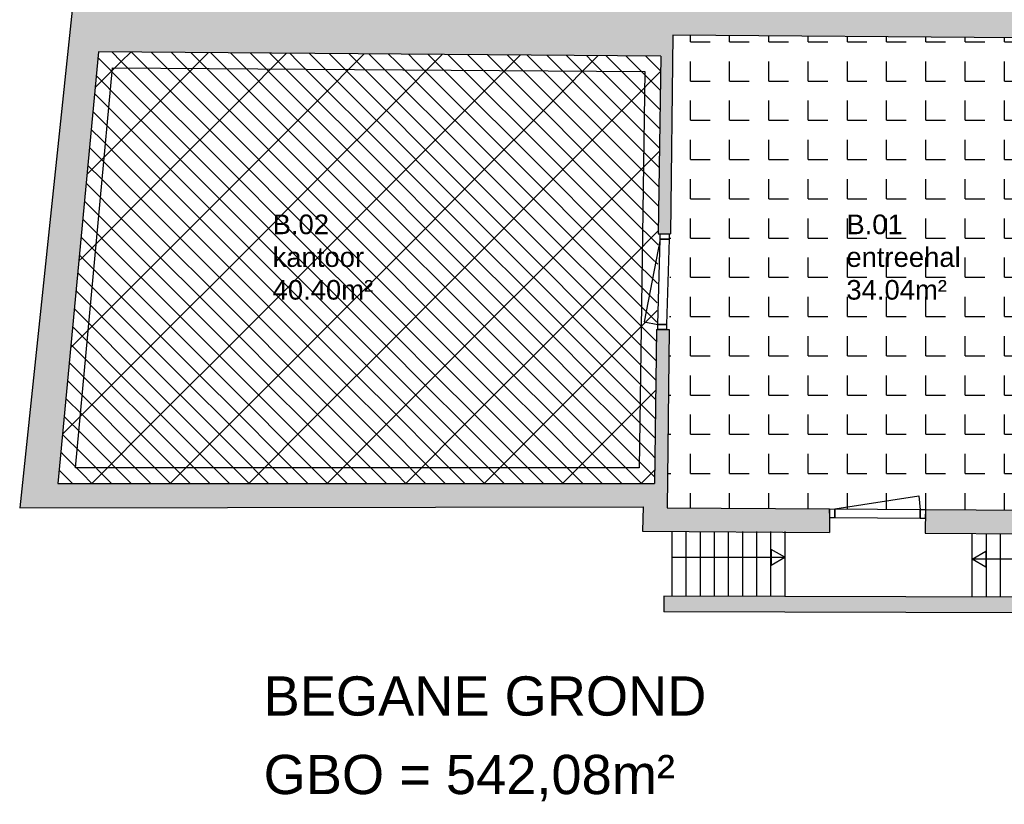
# Model space of a CAD drawing. Extents: x -9.8 to 14.6, y -7 to 44.3.
# Tile 1 of 9: x -9.8 to 2.7, y -7 to 3. Entities that reach past the tile are written whole.
import ezdxf
from ezdxf.enums import TextEntityAlignment as Align

# ---------------------------------------------------------------- set-up
doc = ezdxf.new("R2010")
doc.units = 0
doc.linetypes.add('STRICHPUNKT', pattern=[25.4, 12.7, -6.35, 0, -6.35])
doc.linetypes.add('VERDECKT', pattern=[9.525, 6.35, -3.175])
for name, color, linetype in [('XR$1$STANDARD', 7, 'CONTINUOUS'), ('XR$2$STANDARD', 7, 'CONTINUOUS'), ('XR$3$STANDARD', 7, 'CONTINUOUS'), ('XR$4$STANDARD', 7, 'CONTINUOUS')]:
    doc.layers.add(name, color=color, linetype=linetype)
doc.styles.add('ARIAL', font='ARIAL.TTF')

# ---------------------------------------------------------------- blocks, each defined once
blk = doc.blocks.new('PATROON_3')
at = {"layer": 'XR$3$STANDARD', "color": 7, "linetype": 'ByBlock'}
for p, q in [((-8.5, 2.5), (-8.38, 2.62)), ((-7.798, 2.202), (-7.388, 2.612)), ((-7, 2), (-6.396, 2.604)), ((-6, 2), (-5.404, 2.596)), ((-5, 2), (-4.411, 2.589)), ((-4, 2), (-3.419, 2.581)), ((-3, 2), (-2.427, 2.573)), ((-8.833, 2.167), (-8.5, 2.5)), ((-2, 2), (-1.63, 2.37)), ((-8, 2), (-7.798, 2.202)), ((-8.937, 1.063), (-8, 2)), ((-8, 1), (-7, 2)), ((-7, 1), (-6, 2)), ((-6, 1), (-5, 2)), ((-5, 1), (-4, 2)), ((-4, 1), (-3, 2)), ((-3, 1), (-2, 2)), ((-2, 1), (-1.645, 1.355)), ((-9, 0), (-8, 1)), ((-8, 0), (-7, 1)), ((-7, 0), (-6, 1)), ((-6, 0), (-5, 1)), ((-5, 0), (-4, 1)), ((-4, 0), (-3, 1)), ((-3, 0), (-2, 1)), ((-2, 0), (-1.66, 0.34)), ((-9.041, -0.041), (-9, 0)), ((-9, -1), (-8, 0)), ((-8, -1), (-7, 0)), ((-7, -1), (-6, 0)), ((-6, -1), (-5, 0)), ((-5, -1), (-4, 0)), ((-4, -1), (-3, 0)), ((-3, -1), (-2, 0)), ((-2, -1), (-1.675, -0.675)), ((-9.144, -1.144), (-9, -1)), ((-9, -2), (-8, -1)), ((-8, -2), (-7, -1)), ((-7, -2), (-6, -1)), ((-6, -2), (-5, -1)), ((-5, -2), (-4, -1)), ((-4, -2), (-3, -1)), ((-3, -2), (-2, -1)), ((-2, -2), (-1.69, -1.69)), ((-9.248, -2.248), (-9, -2)), ((-8.876, -2.876), (-8, -2)), ((-7.876, -2.876), (-7, -2)), ((-6.877, -2.877), (-6, -2)), ((-5.877, -2.877), (-5, -2)), ((-4.877, -2.877), (-4, -2)), ((-3.878, -2.878), (-3, -2)), ((-2.878, -2.878), (-2, -2)), ((-1.878, -2.878), (-1.705, -2.705))]:
    blk.add_line(p, q, dxfattribs=at)
blk = doc.blocks.new('PATROON_6')
at = {"layer": 'XR$4$STANDARD', "color": 7, "linetype": 'VERDECKT'}
for p, q in [((-8.75, 2.5), (-8.798, 2.548)), ((-8.25, 2.5), (-8.37, 2.62)), ((-7.75, 2.5), (-7.866, 2.616)), ((-7.25, 2.5), (-7.362, 2.612)), ((-6.75, 2.5), (-6.858, 2.608)), ((-6.25, 2.5), (-6.354, 2.604)), ((-5.75, 2.5), (-5.85, 2.6)), ((-5.25, 2.5), (-5.346, 2.596)), ((-4.75, 2.5), (-4.842, 2.592)), ((-4.25, 2.5), (-4.338, 2.588)), ((-3.75, 2.5), (-3.834, 2.584)), ((-3.25, 2.5), (-3.33, 2.58)), ((-2.75, 2.5), (-2.826, 2.576)), ((-2.25, 2.5), (-2.322, 2.572)), ((-1.75, 2.5), (-1.819, 2.569)), ((-8.5, 2.25), (-8.75, 2.5)), ((-8, 2.25), (-8.25, 2.5)), ((-7.5, 2.25), (-7.75, 2.5)), ((-7, 2.25), (-7.25, 2.5)), ((-6.5, 2.25), (-6.75, 2.5)), ((-6, 2.25), (-6.25, 2.5)), ((-5.5, 2.25), (-5.75, 2.5)), ((-5, 2.25), (-5.25, 2.5)), ((-4.5, 2.25), (-4.75, 2.5)), ((-4, 2.25), (-4.25, 2.5)), ((-3.5, 2.25), (-3.75, 2.5)), ((-3, 2.25), (-3.25, 2.5)), ((-2.5, 2.25), (-2.75, 2.5)), ((-2, 2.25), (-2.25, 2.5)), ((-1.63, 2.38), (-1.75, 2.5)), ((-8.25, 2), (-8.5, 2.25)), ((-7.75, 2), (-8, 2.25)), ((-7.25, 2), (-7.5, 2.25)), ((-6.75, 2), (-7, 2.25)), ((-6.25, 2), (-6.5, 2.25)), ((-5.75, 2), (-6, 2.25)), ((-5.25, 2), (-5.5, 2.25)), ((-4.75, 2), (-5, 2.25)), ((-4.25, 2), (-4.5, 2.25)), ((-3.75, 2), (-4, 2.25)), ((-3.25, 2), (-3.5, 2.25)), ((-2.75, 2), (-3, 2.25)), ((-2.25, 2), (-2.5, 2.25)), ((-1.75, 2), (-2, 2.25)), ((-8.75, 2), (-8.841, 2.091)), ((-8.5, 1.75), (-8.75, 2)), ((-8, 1.75), (-8.25, 2)), ((-7.5, 1.75), (-7.75, 2)), ((-7, 1.75), (-7.25, 2)), ((-6.5, 1.75), (-6.75, 2)), ((-6, 1.75), (-6.25, 2)), ((-5.5, 1.75), (-5.75, 2)), ((-5, 1.75), (-5.25, 2)), ((-4.5, 1.75), (-4.75, 2)), ((-4, 1.75), (-4.25, 2)), ((-3.5, 1.75), (-3.75, 2)), ((-3, 1.75), (-3.25, 2)), ((-2.5, 1.75), (-2.75, 2)), ((-2, 1.75), (-2.25, 2)), ((-1.637, 1.887), (-1.75, 2)), ((-8.75, 1.5), (-8.883, 1.633)), ((-8.25, 1.5), (-8.5, 1.75)), ((-7.75, 1.5), (-8, 1.75)), ((-7.25, 1.5), (-7.5, 1.75)), ((-6.75, 1.5), (-7, 1.75)), ((-6.25, 1.5), (-6.5, 1.75)), ((-5.75, 1.5), (-6, 1.75)), ((-5.25, 1.5), (-5.5, 1.75)), ((-4.75, 1.5), (-5, 1.75)), ((-4.25, 1.5), (-4.5, 1.75)), ((-3.75, 1.5), (-4, 1.75)), ((-3.25, 1.5), (-3.5, 1.75)), ((-2.75, 1.5), (-3, 1.75)), ((-2.25, 1.5), (-2.5, 1.75)), ((-1.75, 1.5), (-2, 1.75)), ((-8.5, 1.25), (-8.75, 1.5)), ((-8, 1.25), (-8.25, 1.5)), ((-7.5, 1.25), (-7.75, 1.5)), ((-7, 1.25), (-7.25, 1.5)), ((-6.5, 1.25), (-6.75, 1.5)), ((-6, 1.25), (-6.25, 1.5)), ((-5.5, 1.25), (-5.75, 1.5)), ((-5, 1.25), (-5.25, 1.5)), ((-4.5, 1.25), (-4.75, 1.5)), ((-4, 1.25), (-4.25, 1.5)), ((-3.5, 1.25), (-3.75, 1.5)), ((-3, 1.25), (-3.25, 1.5)), ((-2.5, 1.25), (-2.75, 1.5)), ((-2, 1.25), (-2.25, 1.5)), ((-1.644, 1.394), (-1.75, 1.5)), ((-8.75, 1), (-8.926, 1.176)), ((-8.25, 1), (-8.5, 1.25)), ((-7.75, 1), (-8, 1.25)), ((-7.25, 1), (-7.5, 1.25)), ((-6.75, 1), (-7, 1.25)), ((-6.25, 1), (-6.5, 1.25)), ((-5.75, 1), (-6, 1.25)), ((-5.25, 1), (-5.5, 1.25)), ((-4.75, 1), (-5, 1.25)), ((-4.25, 1), (-4.5, 1.25)), ((-3.75, 1), (-4, 1.25)), ((-3.25, 1), (-3.5, 1.25)), ((-2.75, 1), (-3, 1.25)), ((-2.25, 1), (-2.5, 1.25)), ((-1.75, 1), (-2, 1.25)), ((-8.5, 0.75), (-8.75, 1)), ((-8, 0.75), (-8.25, 1)), ((-7.5, 0.75), (-7.75, 1)), ((-7, 0.75), (-7.25, 1)), ((-6.5, 0.75), (-6.75, 1)), ((-6, 0.75), (-6.25, 1)), ((-5.5, 0.75), (-5.75, 1)), ((-5, 0.75), (-5.25, 1)), ((-4.5, 0.75), (-4.75, 1)), ((-4, 0.75), (-4.25, 1)), ((-3.5, 0.75), (-3.75, 1)), ((-3, 0.75), (-3.25, 1)), ((-2.5, 0.75), (-2.75, 1)), ((-2, 0.75), (-2.25, 1)), ((-1.651, 0.901), (-1.75, 1)), ((-8.75, 0.5), (-8.969, 0.719)), ((-8.25, 0.5), (-8.5, 0.75)), ((-7.75, 0.5), (-8, 0.75)), ((-7.25, 0.5), (-7.5, 0.75)), ((-6.75, 0.5), (-7, 0.75)), ((-6.25, 0.5), (-6.5, 0.75)), ((-5.75, 0.5), (-6, 0.75)), ((-5.25, 0.5), (-5.5, 0.75)), ((-4.75, 0.5), (-5, 0.75)), ((-4.25, 0.5), (-4.5, 0.75)), ((-3.75, 0.5), (-4, 0.75)), ((-3.25, 0.5), (-3.5, 0.75)), ((-2.75, 0.5), (-3, 0.75)), ((-2.25, 0.5), (-2.5, 0.75)), ((-1.75, 0.5), (-2, 0.75)), ((-8.5, 0.25), (-8.75, 0.5)), ((-8, 0.25), (-8.25, 0.5)), ((-7.5, 0.25), (-7.75, 0.5)), ((-7, 0.25), (-7.25, 0.5)), ((-6.5, 0.25), (-6.75, 0.5)), ((-6, 0.25), (-6.25, 0.5)), ((-5.5, 0.25), (-5.75, 0.5)), ((-5, 0.25), (-5.25, 0.5)), ((-4.5, 0.25), (-4.75, 0.5)), ((-4, 0.25), (-4.25, 0.5)), ((-3.5, 0.25), (-3.75, 0.5)), ((-3, 0.25), (-3.25, 0.5)), ((-2.5, 0.25), (-2.75, 0.5)), ((-2, 0.25), (-2.25, 0.5)), ((-1.659, 0.409), (-1.75, 0.5)), ((-9, 0.25), (-9.012, 0.262)), ((-8.75, 0), (-9, 0.25)), ((-8.25, 0), (-8.5, 0.25)), ((-7.75, 0), (-8, 0.25)), ((-7.25, 0), (-7.5, 0.25)), ((-6.75, 0), (-7, 0.25)), ((-6.25, 0), (-6.5, 0.25)), ((-5.75, 0), (-6, 0.25)), ((-5.25, 0), (-5.5, 0.25)), ((-4.75, 0), (-5, 0.25)), ((-4.25, 0), (-4.5, 0.25)), ((-3.75, 0), (-4, 0.25)), ((-3.25, 0), (-3.5, 0.25)), ((-2.75, 0), (-3, 0.25)), ((-2.25, 0), (-2.5, 0.25)), ((-1.75, 0), (-2, 0.25)), ((-8.5, -0.25), (-8.75, 0)), ((-8, -0.25), (-8.25, 0)), ((-7.5, -0.25), (-7.75, 0)), ((-7, -0.25), (-7.25, 0)), ((-6.5, -0.25), (-6.75, 0)), ((-6, -0.25), (-6.25, 0)), ((-5.5, -0.25), (-5.75, 0)), ((-5, -0.25), (-5.25, 0)), ((-4.5, -0.25), (-4.75, 0)), ((-4, -0.25), (-4.25, 0)), ((-3.5, -0.25), (-3.75, 0)), ((-3, -0.25), (-3.25, 0)), ((-2.5, -0.25), (-2.75, 0)), ((-2, -0.25), (-2.25, 0)), ((-1.666, -0.084), (-1.75, 0)), ((-9, -0.25), (-9.055, -0.195)), ((-8.75, -0.5), (-9, -0.25)), ((-8.25, -0.5), (-8.5, -0.25)), ((-7.75, -0.5), (-8, -0.25)), ((-7.25, -0.5), (-7.5, -0.25)), ((-6.75, -0.5), (-7, -0.25)), ((-6.25, -0.5), (-6.5, -0.25)), ((-5.75, -0.5), (-6, -0.25)), ((-5.25, -0.5), (-5.5, -0.25)), ((-4.75, -0.5), (-5, -0.25)), ((-4.25, -0.5), (-4.5, -0.25)), ((-3.75, -0.5), (-4, -0.25)), ((-3.25, -0.5), (-3.5, -0.25)), ((-2.75, -0.5), (-3, -0.25)), ((-2.25, -0.5), (-2.5, -0.25)), ((-1.75, -0.5), (-2, -0.25)), ((-8.5, -0.75), (-8.75, -0.5)), ((-8, -0.75), (-8.25, -0.5)), ((-7.5, -0.75), (-7.75, -0.5)), ((-7, -0.75), (-7.25, -0.5)), ((-6.5, -0.75), (-6.75, -0.5)), ((-6, -0.75), (-6.25, -0.5)), ((-5.5, -0.75), (-5.75, -0.5)), ((-5, -0.75), (-5.25, -0.5)), ((-4.5, -0.75), (-4.75, -0.5)), ((-4, -0.75), (-4.25, -0.5)), ((-3.5, -0.75), (-3.75, -0.5)), ((-3, -0.75), (-3.25, -0.5)), ((-2.5, -0.75), (-2.75, -0.5)), ((-2, -0.75), (-2.25, -0.5)), ((-1.673, -0.577), (-1.75, -0.5)), ((-9, -0.75), (-9.098, -0.652)), ((-8.75, -1), (-9, -0.75)), ((-8.25, -1), (-8.5, -0.75)), ((-7.75, -1), (-8, -0.75)), ((-7.25, -1), (-7.5, -0.75)), ((-6.75, -1), (-7, -0.75)), ((-6.25, -1), (-6.5, -0.75)), ((-5.75, -1), (-6, -0.75)), ((-5.25, -1), (-5.5, -0.75)), ((-4.75, -1), (-5, -0.75)), ((-4.25, -1), (-4.5, -0.75)), ((-3.75, -1), (-4, -0.75)), ((-3.25, -1), (-3.5, -0.75)), ((-2.75, -1), (-3, -0.75)), ((-2.25, -1), (-2.5, -0.75)), ((-1.75, -1), (-2, -0.75)), ((-8.5, -1.25), (-8.75, -1)), ((-8, -1.25), (-8.25, -1)), ((-7.5, -1.25), (-7.75, -1)), ((-7, -1.25), (-7.25, -1)), ((-6.5, -1.25), (-6.75, -1)), ((-6, -1.25), (-6.25, -1)), ((-5.5, -1.25), (-5.75, -1)), ((-5, -1.25), (-5.25, -1)), ((-4.5, -1.25), (-4.75, -1)), ((-4, -1.25), (-4.25, -1)), ((-3.5, -1.25), (-3.75, -1)), ((-3, -1.25), (-3.25, -1)), ((-2.5, -1.25), (-2.75, -1)), ((-2, -1.25), (-2.25, -1)), ((-1.68, -1.07), (-1.75, -1)), ((-9, -1.25), (-9.141, -1.109)), ((-8.75, -1.5), (-9, -1.25)), ((-8.25, -1.5), (-8.5, -1.25)), ((-7.75, -1.5), (-8, -1.25)), ((-7.25, -1.5), (-7.5, -1.25)), ((-6.75, -1.5), (-7, -1.25)), ((-6.25, -1.5), (-6.5, -1.25)), ((-5.75, -1.5), (-6, -1.25)), ((-5.25, -1.5), (-5.5, -1.25)), ((-4.75, -1.5), (-5, -1.25)), ((-4.25, -1.5), (-4.5, -1.25)), ((-3.75, -1.5), (-4, -1.25)), ((-3.25, -1.5), (-3.5, -1.25)), ((-2.75, -1.5), (-3, -1.25)), ((-2.25, -1.5), (-2.5, -1.25)), ((-1.75, -1.5), (-2, -1.25)), ((-8.5, -1.75), (-8.75, -1.5)), ((-8, -1.75), (-8.25, -1.5)), ((-7.5, -1.75), (-7.75, -1.5)), ((-7, -1.75), (-7.25, -1.5)), ((-6.5, -1.75), (-6.75, -1.5)), ((-6, -1.75), (-6.25, -1.5)), ((-5.5, -1.75), (-5.75, -1.5)), ((-5, -1.75), (-5.25, -1.5)), ((-4.5, -1.75), (-4.75, -1.5)), ((-4, -1.75), (-4.25, -1.5)), ((-3.5, -1.75), (-3.75, -1.5)), ((-3, -1.75), (-3.25, -1.5)), ((-2.5, -1.75), (-2.75, -1.5)), ((-2, -1.75), (-2.25, -1.5)), ((-1.688, -1.562), (-1.75, -1.5)), ((-9, -1.75), (-9.184, -1.566)), ((-8.75, -2), (-9, -1.75)), ((-8.25, -2), (-8.5, -1.75)), ((-7.75, -2), (-8, -1.75)), ((-7.25, -2), (-7.5, -1.75)), ((-6.75, -2), (-7, -1.75)), ((-6.25, -2), (-6.5, -1.75)), ((-5.75, -2), (-6, -1.75)), ((-5.25, -2), (-5.5, -1.75)), ((-4.75, -2), (-5, -1.75)), ((-4.25, -2), (-4.5, -1.75)), ((-3.75, -2), (-4, -1.75)), ((-3.25, -2), (-3.5, -1.75)), ((-2.75, -2), (-3, -1.75)), ((-2.25, -2), (-2.5, -1.75)), ((-1.75, -2), (-2, -1.75)), ((-8.5, -2.25), (-8.75, -2)), ((-8, -2.25), (-8.25, -2)), ((-7.5, -2.25), (-7.75, -2)), ((-7, -2.25), (-7.25, -2)), ((-6.5, -2.25), (-6.75, -2)), ((-6, -2.25), (-6.25, -2)), ((-5.5, -2.25), (-5.75, -2)), ((-5, -2.25), (-5.25, -2)), ((-4.5, -2.25), (-4.75, -2)), ((-4, -2.25), (-4.25, -2)), ((-3.5, -2.25), (-3.75, -2)), ((-3, -2.25), (-3.25, -2)), ((-2.5, -2.25), (-2.75, -2)), ((-2, -2.25), (-2.25, -2)), ((-1.695, -2.055), (-1.75, -2)), ((-9, -2.25), (-9.227, -2.023)), ((-8.75, -2.5), (-9, -2.25)), ((-8.25, -2.5), (-8.5, -2.25)), ((-7.75, -2.5), (-8, -2.25)), ((-7.25, -2.5), (-7.5, -2.25)), ((-6.75, -2.5), (-7, -2.25)), ((-6.25, -2.5), (-6.5, -2.25)), ((-5.75, -2.5), (-6, -2.25)), ((-5.25, -2.5), (-5.5, -2.25)), ((-4.75, -2.5), (-5, -2.25)), ((-4.25, -2.5), (-4.5, -2.25)), ((-3.75, -2.5), (-4, -2.25)), ((-3.25, -2.5), (-3.5, -2.25)), ((-2.75, -2.5), (-3, -2.25)), ((-2.25, -2.5), (-2.5, -2.25)), ((-1.75, -2.5), (-2, -2.25)), ((-9.25, -2.5), (-9.27, -2.48)), ((-9, -2.75), (-9.25, -2.5)), ((-8.5, -2.75), (-8.75, -2.5)), ((-8, -2.75), (-8.25, -2.5)), ((-7.5, -2.75), (-7.75, -2.5)), ((-7, -2.75), (-7.25, -2.5)), ((-6.5, -2.75), (-6.75, -2.5)), ((-6, -2.75), (-6.25, -2.5)), ((-5.5, -2.75), (-5.75, -2.5)), ((-5, -2.75), (-5.25, -2.5)), ((-4.5, -2.75), (-4.75, -2.5)), ((-4, -2.75), (-4.25, -2.5)), ((-3.5, -2.75), (-3.75, -2.5)), ((-3, -2.75), (-3.25, -2.5)), ((-2.5, -2.75), (-2.75, -2.5)), ((-2, -2.75), (-2.25, -2.5)), ((-1.702, -2.548), (-1.75, -2.5)), ((-8.874, -2.876), (-9, -2.75)), ((-8.374, -2.876), (-8.5, -2.75)), ((-7.874, -2.876), (-8, -2.75)), ((-7.373, -2.877), (-7.5, -2.75)), ((-6.873, -2.877), (-7, -2.75)), ((-6.373, -2.877), (-6.5, -2.75)), ((-5.873, -2.877), (-6, -2.75)), ((-5.373, -2.877), (-5.5, -2.75)), ((-4.873, -2.877), (-5, -2.75)), ((-4.372, -2.878), (-4.5, -2.75)), ((-3.872, -2.878), (-4, -2.75)), ((-3.372, -2.878), (-3.5, -2.75)), ((-2.872, -2.878), (-3, -2.75)), ((-2.372, -2.878), (-2.5, -2.75)), ((-1.872, -2.878), (-2, -2.75))]:
    blk.add_line(p, q, dxfattribs=at)
at = {"layer": 'XR$4$STANDARD', "color": 7, "linetype": 'ByBlock'}
for p, q in [((-8.5, 2.5), (-8.622, 2.622)), ((-8, 2.5), (-8.118, 2.618)), ((-7.5, 2.5), (-7.614, 2.614)), ((-7, 2.5), (-7.11, 2.61)), ((-6.5, 2.5), (-6.606, 2.606)), ((-6, 2.5), (-6.102, 2.602)), ((-5.5, 2.5), (-5.598, 2.598)), ((-5, 2.5), (-5.094, 2.594)), ((-4.5, 2.5), (-4.59, 2.59)), ((-4, 2.5), (-4.086, 2.586)), ((-3.5, 2.5), (-3.582, 2.582)), ((-3, 2.5), (-3.078, 2.578)), ((-2.5, 2.5), (-2.574, 2.574)), ((-2, 2.5), (-2.071, 2.571)), ((-8, 2), (-8.5, 2.5)), ((-7.5, 2), (-8, 2.5)), ((-7, 2), (-7.5, 2.5)), ((-6.5, 2), (-7, 2.5)), ((-6, 2), (-6.5, 2.5)), ((-5.5, 2), (-6, 2.5)), ((-5, 2), (-5.5, 2.5)), ((-4.5, 2), (-5, 2.5)), ((-4, 2), (-4.5, 2.5)), ((-3.5, 2), (-4, 2.5)), ((-3, 2), (-3.5, 2.5)), ((-2.5, 2), (-3, 2.5)), ((-2, 2), (-2.5, 2.5)), ((-1.633, 2.133), (-2, 2.5)), ((-8.5, 2), (-8.819, 2.319)), ((-8, 1.5), (-8.5, 2)), ((-7.5, 1.5), (-8, 2)), ((-7, 1.5), (-7.5, 2)), ((-6.5, 1.5), (-7, 2)), ((-6, 1.5), (-6.5, 2)), ((-5.5, 1.5), (-6, 2)), ((-5, 1.5), (-5.5, 2)), ((-4.5, 1.5), (-5, 2)), ((-4, 1.5), (-4.5, 2)), ((-3.5, 1.5), (-4, 2)), ((-3, 1.5), (-3.5, 2)), ((-2.5, 1.5), (-3, 2)), ((-2, 1.5), (-2.5, 2)), ((-1.64, 1.64), (-2, 2)), ((-8.5, 1.5), (-8.862, 1.862)), ((-8.5, 1), (-8.905, 1.405)), ((-8, 1), (-8.5, 1.5)), ((-7.5, 1), (-8, 1.5)), ((-7, 1), (-7.5, 1.5)), ((-6.5, 1), (-7, 1.5)), ((-6, 1), (-6.5, 1.5)), ((-5.5, 1), (-6, 1.5)), ((-5, 1), (-5.5, 1.5)), ((-4.5, 1), (-5, 1.5)), ((-4, 1), (-4.5, 1.5)), ((-3.5, 1), (-4, 1.5)), ((-3, 1), (-3.5, 1.5)), ((-2.5, 1), (-3, 1.5)), ((-2, 1), (-2.5, 1.5)), ((-1.648, 1.148), (-2, 1.5)), ((-8.5, 0.5), (-8.948, 0.948)), ((-8, 0.5), (-8.5, 1)), ((-7.5, 0.5), (-8, 1)), ((-7, 0.5), (-7.5, 1)), ((-6.5, 0.5), (-7, 1)), ((-6, 0.5), (-6.5, 1)), ((-5.5, 0.5), (-6, 1)), ((-5, 0.5), (-5.5, 1)), ((-4.5, 0.5), (-5, 1)), ((-4, 0.5), (-4.5, 1)), ((-3.5, 0.5), (-4, 1)), ((-3, 0.5), (-3.5, 1)), ((-2.5, 0.5), (-3, 1)), ((-2, 0.5), (-2.5, 1)), ((-1.655, 0.655), (-2, 1)), ((-8.5, 0), (-8.991, 0.491)), ((-8, 0), (-8.5, 0.5)), ((-7.5, 0), (-8, 0.5)), ((-7, 0), (-7.5, 0.5)), ((-6.5, 0), (-7, 0.5)), ((-6, 0), (-6.5, 0.5)), ((-5.5, 0), (-6, 0.5)), ((-5, 0), (-5.5, 0.5)), ((-4.5, 0), (-5, 0.5)), ((-4, 0), (-4.5, 0.5)), ((-3.5, 0), (-4, 0.5)), ((-3, 0), (-3.5, 0.5)), ((-2.5, 0), (-3, 0.5)), ((-2, 0), (-2.5, 0.5)), ((-1.662, 0.162), (-2, 0.5)), ((-9, 0), (-9.034, 0.034)), ((-8.5, -0.5), (-9, 0)), ((-8, -0.5), (-8.5, 0)), ((-7.5, -0.5), (-8, 0)), ((-7, -0.5), (-7.5, 0)), ((-6.5, -0.5), (-7, 0)), ((-6, -0.5), (-6.5, 0)), ((-5.5, -0.5), (-6, 0)), ((-5, -0.5), (-5.5, 0)), ((-4.5, -0.5), (-5, 0)), ((-4, -0.5), (-4.5, 0)), ((-3.5, -0.5), (-4, 0)), ((-3, -0.5), (-3.5, 0)), ((-2.5, -0.5), (-3, 0)), ((-2, -0.5), (-2.5, 0)), ((-1.67, -0.33), (-2, 0)), ((-9, -0.5), (-9.077, -0.423)), ((-8.5, -1), (-9, -0.5)), ((-8, -1), (-8.5, -0.5)), ((-7.5, -1), (-8, -0.5)), ((-7, -1), (-7.5, -0.5)), ((-6.5, -1), (-7, -0.5)), ((-6, -1), (-6.5, -0.5)), ((-5.5, -1), (-6, -0.5)), ((-5, -1), (-5.5, -0.5)), ((-4.5, -1), (-5, -0.5)), ((-4, -1), (-4.5, -0.5)), ((-3.5, -1), (-4, -0.5)), ((-3, -1), (-3.5, -0.5)), ((-2.5, -1), (-3, -0.5)), ((-2, -1), (-2.5, -0.5)), ((-1.677, -0.823), (-2, -0.5)), ((-9, -1), (-9.119, -0.881)), ((-8.5, -1.5), (-9, -1)), ((-8, -1.5), (-8.5, -1)), ((-7.5, -1.5), (-8, -1)), ((-7, -1.5), (-7.5, -1)), ((-6.5, -1.5), (-7, -1)), ((-6, -1.5), (-6.5, -1)), ((-5.5, -1.5), (-6, -1)), ((-5, -1.5), (-5.5, -1)), ((-4.5, -1.5), (-5, -1)), ((-4, -1.5), (-4.5, -1)), ((-3.5, -1.5), (-4, -1)), ((-3, -1.5), (-3.5, -1)), ((-2.5, -1.5), (-3, -1)), ((-2, -1.5), (-2.5, -1)), ((-1.684, -1.316), (-2, -1)), ((-9, -1.5), (-9.162, -1.338)), ((-8.5, -2), (-9, -1.5)), ((-8, -2), (-8.5, -1.5)), ((-7.5, -2), (-8, -1.5)), ((-7, -2), (-7.5, -1.5)), ((-6.5, -2), (-7, -1.5)), ((-6, -2), (-6.5, -1.5)), ((-5.5, -2), (-6, -1.5)), ((-5, -2), (-5.5, -1.5)), ((-4.5, -2), (-5, -1.5)), ((-4, -2), (-4.5, -1.5)), ((-3.5, -2), (-4, -1.5)), ((-3, -2), (-3.5, -1.5)), ((-2.5, -2), (-3, -1.5)), ((-2, -2), (-2.5, -1.5)), ((-1.691, -1.809), (-2, -1.5)), ((-9, -2), (-9.205, -1.795)), ((-8.5, -2.5), (-9, -2)), ((-8, -2.5), (-8.5, -2)), ((-7.5, -2.5), (-8, -2)), ((-7, -2.5), (-7.5, -2)), ((-6.5, -2.5), (-7, -2)), ((-6, -2.5), (-6.5, -2)), ((-5.5, -2.5), (-6, -2)), ((-5, -2.5), (-5.5, -2)), ((-4.5, -2.5), (-5, -2)), ((-4, -2.5), (-4.5, -2)), ((-3.5, -2.5), (-4, -2)), ((-3, -2.5), (-3.5, -2)), ((-2.5, -2.5), (-3, -2)), ((-2, -2.5), (-2.5, -2)), ((-1.699, -2.301), (-2, -2)), ((-9, -2.5), (-9.248, -2.252)), ((-8.624, -2.876), (-9, -2.5)), ((-8.124, -2.876), (-8.5, -2.5)), ((-7.623, -2.877), (-8, -2.5)), ((-7.123, -2.877), (-7.5, -2.5)), ((-6.623, -2.877), (-7, -2.5)), ((-6.123, -2.877), (-6.5, -2.5)), ((-5.623, -2.877), (-6, -2.5)), ((-5.123, -2.877), (-5.5, -2.5)), ((-4.623, -2.877), (-5, -2.5)), ((-4.122, -2.878), (-4.5, -2.5)), ((-3.622, -2.878), (-4, -2.5)), ((-3.122, -2.878), (-3.5, -2.5)), ((-2.622, -2.878), (-3, -2.5)), ((-2.122, -2.878), (-2.5, -2.5)), ((-1.706, -2.794), (-2, -2.5)), ((-9.124, -2.876), (-9.291, -2.709))]:
    blk.add_line(p, q, dxfattribs=at)

msp = doc.modelspace()

# ---------------------------------------------------------------- hatches: boundary and pattern name
at = {"layer": 'XR$2$STANDARD', "linetype": 'ByBlock'}
h = msp.add_hatch(color=250, dxfattribs=at)
h.dxf.hatch_style = 2
h.paths.add_polyline_path([(-1.547, -3.187), (-1.52, -0.917), (-1.609, -0.917), (-1.666, -0.917), (-1.666, -0.917), (-1.68, -0.917), (-1.707, -2.878), (-9.307, -2.876), (-8.791, 2.623), (-1.627, 2.567), (-1.662, 0.304), (-1.579, 0.304), (-1.522, 0.304), (-1.522, 0.304), (-1.505, 0.304), (-1.475, 2.836), (2.912, 2.801), (2.909, 2.915), (2.912, 2.915), (2.918, 3.353), (2.768, 3.355), (2.77, 6.114), (2.77, 6.355), (2.77, 6.355), (2.771, 9.094), (4.019, 9.086), (4.019, 9.442), (3.656, 9.445), (3.542, 9.445), (3.542, 9.446), (2.334, 9.454), (2.328, 9.089), (2.613, 9.088), (2.568, 3.369), (-8.705, 3.457), (-7.991, 9.136), (-7.744, 9.135), (-7.738, 9.52), (-7.882, 9.521), (-4.686, 41.55), (-3.477, 41.259), (-3.419, 41.502), (-3.711, 41.572), (-3.544, 42.223), (-3.739, 42.27), (-3.905, 41.619), (-5.052, 41.895), (-9.795, -3.188), (-1.853, -3.176), (-1.858, -3.483), (0.522, -3.501), (0.524, -3.231), (0.524, -3.201)])
h = msp.add_hatch(color=250, dxfattribs=at)
h.dxf.hatch_style = 2
h.paths.add_polyline_path([(1.745, -3.209), (1.743, -3.323), (1.742, -3.509), (4.477, -3.524), (4.473, -3.223), (13.125, -3.298), (13.504, 6.828), (12.891, 6.851), (12.74, 3.266), (4.77, 3.337), (4.77, 3.337), (3.768, 3.346), (3.762, 2.795), (4.139, 2.792), (4.143, 0.438), (4.292, 0.438), (4.289, 2.767), (12.735, 2.701), (12.367, -2.992), (4.298, -2.925), (4.294, -0.787), (4.18, -0.787), (4.18, -0.787), (4.145, -0.787), (4.15, -3.225)])
h = msp.add_hatch(color=250, dxfattribs=at)
h.dxf.hatch_style = 2
h.paths.add_polyline_path([(3.882, -4.327), (-1.587, -4.311), (-1.587, -4.511), (3.882, -4.527)])
at = {"layer": 'XR$3$STANDARD', "linetype": 'ByBlock'}
h = msp.add_hatch(dxfattribs=at)
h.set_pattern_fill('PATROON_NA', scale=0.25, style=0, pattern_type=2)
h.set_pattern_definition([(0, (0.25, 0.25), (0.5, 0.5), [0.25, -0.25]), (90, (0.25, 0.25), (0.5, 0.5), [0.25, -0.25])])
h.paths.add_polyline_path([(-1.475, 2.836), (-1.547, -3.187), (4.15, -3.225), (4.139, 2.792)], flags=0)

# ---------------------------------------------------------------- linework, layer by layer
at = {"layer": 'XR$1$STANDARD', "color": 100, "linetype": 'ByBlock'}
for p, q in [((-5.052, 41.895), (-9.795, -3.189)), ((-1.475, 2.836), (-1.505, 0.304)), ((2.912, 2.801), (-1.475, 2.836)), ((-8.791, 2.623), (-9.307, -2.876)), ((-1.627, 2.567), (-8.791, 2.623)), ((-1.627, 2.567), (-1.662, 0.304)), ((-1.662, 0.304), (-1.505, 0.304)), ((-1.68, -0.917), (-1.707, -2.878)), ((-1.68, -0.917), (-1.52, -0.917)), ((-1.52, -0.917), (-1.547, -3.187)), ((-9.307, -2.876), (-1.707, -2.878)), ((-9.795, -3.188), (-1.853, -3.176)), ((-1.853, -3.176), (-1.858, -3.483)), ((-1.547, -3.187), (0.524, -3.201)), ((0.524, -3.201), (0.522, -3.501)), ((1.745, -3.209), (1.742, -3.509)), ((1.745, -3.209), (4.15, -3.225)), ((-1.858, -3.483), (0.522, -3.501)), ((1.742, -3.509), (4.477, -3.524)), ((-1.587, -4.311), (-1.587, -4.511)), ((3.882, -4.327), (-1.587, -4.311)), ((3.882, -4.527), (-1.587, -4.511))]:
    msp.add_line(p, q, dxfattribs=at)
at = {"layer": 'XR$1$STANDARD', "color": 240, "linetype": 'ByBlock'}
for p, q in [((-1.636, 0.236), (-1.839, -0.818)), ((-1.839, -0.818), (-1.666, -0.85)), ((0.591, -3.201), (1.663, -3.034)), ((1.663, -3.034), (1.678, -3.211)), ((-1.487, -3.49), (-1.487, -4.311)), ((-1.307, -3.49), (-1.307, -4.311)), ((-1.127, -3.49), (-1.127, -4.311)), ((-0.947, -3.49), (-0.947, -4.311)), ((-0.767, -3.49), (-0.767, -4.311)), ((-0.587, -3.49), (-0.587, -4.311)), ((-0.407, -3.49), (-0.407, -4.311)), ((-0.227, -3.49), (-0.227, -4.311)), ((-0.047, -3.49), (-0.047, -4.311)), ((2.342, -4.327), (2.342, -3.523)), ((2.522, -4.327), (2.522, -3.523)), ((2.702, -4.327), (2.702, -3.523)), ((-0.047, -3.817), (-0.22, -3.717)), ((-0.22, -3.717), (-0.22, -3.917)), ((2.342, -3.841), (2.515, -3.741)), ((2.515, -3.741), (2.515, -3.941)), ((-1.487, -3.817), (-0.047, -3.817)), ((-0.22, -3.917), (-0.047, -3.817)), ((3.782, -3.841), (2.342, -3.841)), ((2.515, -3.941), (2.342, -3.841))]:
    msp.add_line(p, q, dxfattribs=at)
for points in [[(-1.636, 0.236), (-1.636, 0.303), (-1.522, 0.304), (-1.522, 0.237), (-1.636, 0.236)], [(-1.666, -0.85), (-1.636, 0.236), (-1.522, 0.237), (-1.552, -0.85), (-1.666, -0.85)], [(-1.666, -0.917), (-1.666, -0.85), (-1.552, -0.85), (-1.552, -0.917), (-1.666, -0.917)], [(0.524, -3.202), (0.591, -3.201), (0.592, -3.315), (0.525, -3.316), (0.524, -3.202)], [(0.591, -3.201), (1.678, -3.21), (1.679, -3.324), (0.592, -3.315), (0.591, -3.201)], [(1.678, -3.21), (1.745, -3.209), (1.743, -3.323), (1.679, -3.324), (1.678, -3.21)]]:
    msp.add_lwpolyline(points, close=True, dxfattribs=at)
at = {"layer": 'XR$4$STANDARD', "color": 4, "linetype": 'STRICHPUNKT'}
msp.add_lwpolyline([(-8.611, 2.42), (-1.831, 2.371), (-1.902, -2.676), (-9.084, -2.679), (-8.611, 2.42)], close=True, dxfattribs=at)

# ---------------------------------------------------------------- block references
at = {"layer": 'XR$3$STANDARD', "color": 7, "linetype": 'ByBlock'}
msp.add_blockref('PATROON_3', (0, 0), dxfattribs=at)
at = {"layer": 'XR$4$STANDARD', "color": 7, "linetype": 'ByBlock'}
msp.add_blockref('PATROON_6', (0, 0), dxfattribs=at)

# ---------------------------------------------------------------- texts
at = {"layer": 'XR$1$STANDARD', "color": 2, "linetype": 'ByBlock', "style": 'ARIAL'}
for s, p, p2 in [('BEGANE GROND', (-6.687, -5.834), (-1.046, -5.834)), ('GBO = 542,08m²', (-6.687, -6.834), (-1.446, -6.834))]:
    msp.add_text(s, height=0.5, dxfattribs=at).set_placement(p, p2, align=Align.FIT)
at = {"layer": 'XR$1$STANDARD', "color": 7, "linetype": 'ByBlock', "char_height": 0.25, "attachment_point": 1, "style": 'ARIAL'}
for s, insert, width in [('B.02\\Pkantoor\\P40.40m²', (-6.572, 0.549), 1.35), ('B.01\\Pentreehal\\P34.04m²', (0.738, 0.549), 1.7)]:
    msp.add_mtext(s, dxfattribs=dict(at, insert=insert, width=width))

doc.saveas('drawing.dxf')
